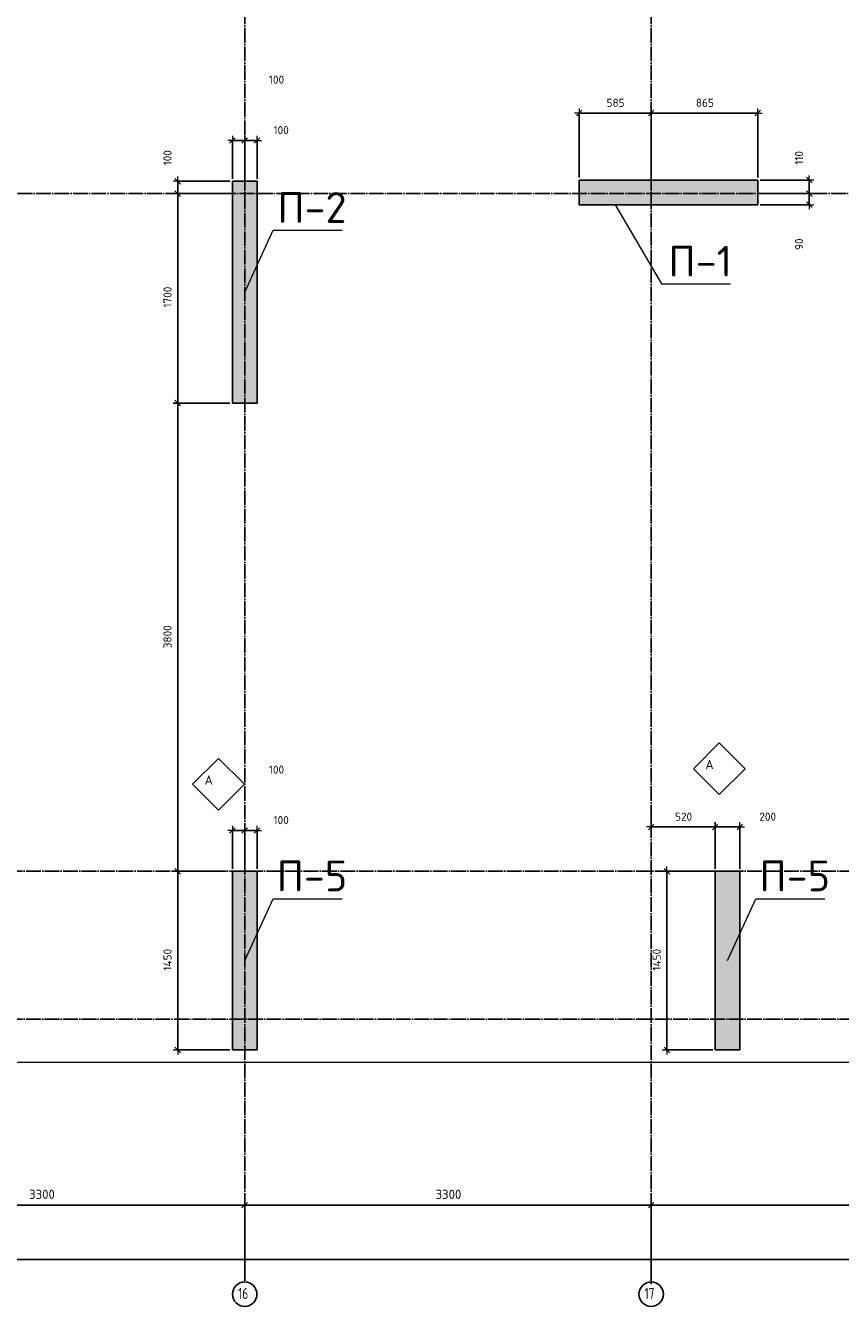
# Model space of a CAD drawing. Header units: millimetres. Extents: x 24180 to 116279, y -2337 to 52405.
# Tile 32 of 41: x 47861 to 54476, y 27669 to 38063. Entities that reach past the tile are written whole.
import ezdxf

# ---------------------------------------------------------------- set-up
doc = ezdxf.new("R2010")
doc.units = ezdxf.units.MM
doc.header["$PDMODE"] = 65
doc.linetypes.add('______11', pattern=[150, 120, -15, 0, -15])
doc.linetypes.add('______5', pattern=[330, 240, -30, 30, -30])
for name, color, linetype, lineweight in [('Standard', 7, 'Continuous', 25), ('Армирование стержнями_ общее', 40, 'Continuous', 35), ('Высотная отметка (отверстия)', 7, 'Continuous', 13), ('Размерная линия_ общее', 7, 'Continuous', 13)]:
    doc.layers.add(name, color=color, linetype=linetype, lineweight=lineweight)
doc.layers.add('Осевая линия_ общее', color=7, linetype='______5', lineweight=13, true_color=0xa0a0a0)
doc.styles.add('ARIAL', font='ARIAL.TTF')
doc.styles.add('ISOCPEUR', font='ISOCPEUR')
doc.dimstyles.new('DIMSTYLE_11', dxfattribs={"dimtxt": 66, "dimasz": 75, "dimexe": 0, "dimexo": 0, "dimgap": 33, "dimtad": 2, "dimdec": 0, "dimrnd": 5, "dimzin": 12, "dimdsep": 46, "dimtxsty": 'ISOCPEUR', "dimblk1": 'ALL_ML_STRICH', "dimblk2": 'ALL_ML_STRICH', "dimsah": 1, "dimcen": 0, "dimclrd": 7, "dimclre": 256, "dimclrt": 7, "dimadec": 0, "dimazin": 0, "dimtfac": 1, "dimtdec": 0, "dimtix": 1, "dimtmove": 2, "dimatfit": 3, "dimfxl": 0, "dimtvp": 1.2, "dimtzin": 0, "dimlwd": 0, "dimlwe": -3, "dimarcsym": 0})
doc.dimstyles.new('DIMSTYLE_3', dxfattribs={"dimtxt": 75, "dimasz": 75, "dimexe": 0, "dimexo": 0, "dimgap": 37.5, "dimtad": 2, "dimdec": 0, "dimrnd": 5, "dimzin": 12, "dimdsep": 46, "dimtxsty": 'ISOCPEUR', "dimblk1": 'ALL_ML_STRICH', "dimblk2": 'ALL_ML_STRICH', "dimsah": 1, "dimcen": 0, "dimclrd": 256, "dimclre": 256, "dimclrt": 256, "dimadec": 0, "dimazin": 0, "dimtfac": 1, "dimtdec": 0, "dimtix": 1, "dimtmove": 2, "dimatfit": 3, "dimfxl": 0, "dimtzin": 0, "dimlwd": 0, "dimlwe": -1, "dimarcsym": 0})
doc.dimstyles.new('DIMSTYLE_9', dxfattribs={"dimtxt": 66, "dimasz": 75, "dimexe": 0, "dimexo": 0, "dimgap": 33, "dimtad": 2, "dimdec": 0, "dimrnd": 5, "dimzin": 12, "dimdsep": 46, "dimtxsty": 'ISOCPEUR', "dimblk1": 'ALL_ML_STRICH', "dimblk2": 'ALL_ML_STRICH', "dimsah": 1, "dimcen": 0, "dimclrd": 7, "dimclre": 256, "dimclrt": 7, "dimadec": 0, "dimazin": 0, "dimtfac": 1, "dimtdec": 0, "dimtix": 1, "dimtmove": 2, "dimatfit": 3, "dimfxl": 0, "dimtzin": 0, "dimlwd": 0, "dimlwe": -3, "dimarcsym": 0})

# ---------------------------------------------------------------- blocks, each defined once
blk = doc.blocks.new('ALL_ML_STRICH')
at = {"color": 0, "linetype": 'ByBlock', "lineweight": -2}
for p, q in [((-1, 0), (0.5, 0)), ((-0.3, -0.3), (0.3, 0.3)), ((0, -0.5), (0, 0.5))]:
    blk.add_line(p, q, dxfattribs=at)
blk = doc.blocks.new('*D17')
at = {"layer": 'DEFPOINTS', "transparency": 33554687}
for p in [(46340, 28490), (46340, 28110), (49640, 27940)]:
    blk.add_point(p, dxfattribs=at)
at = {"layer": 'Размерная линия_ общее', "lineweight": -2, "transparency": 33554687}
for p, q in [((46340, 28120), (46340, 28490)), ((46340, 28490), (49640, 28490)), ((49640, 27950), (49640, 28490))]:
    blk.add_line(p, q, dxfattribs=at)
at = {"layer": 'Размерная линия_ общее', "transparency": 33554687, "xscale": 75, "yscale": 75, "zscale": 75, "rotation": 180}
blk.add_blockref('ALL_ML_STRICH', (46340, 28490), dxfattribs=at)
at = {"layer": 'Размерная линия_ общее', "transparency": 33554687, "xscale": 75, "yscale": 75, "zscale": 75}
blk.add_blockref('ALL_ML_STRICH', (49640, 28490), dxfattribs=at)
at = {"layer": 'Размерная линия_ общее', "transparency": 33554687, "insert": (47994, 28578), "char_height": 75, "width": 300, "attachment_point": 5, "style": 'ISOCPEUR'}
blk.add_mtext('\\A1;{3300}', dxfattribs=at)
blk = doc.blocks.new('*D18')
at = {"layer": 'DEFPOINTS', "transparency": 33554687}
for p in [(49640, 28490), (49640, 27940), (52940, 27840)]:
    blk.add_point(p, dxfattribs=at)
at = {"layer": 'Размерная линия_ общее', "lineweight": -2, "transparency": 33554687}
for p, q in [((49640, 27950), (49640, 28490)), ((49640, 28490), (52940, 28490)), ((52940, 27850), (52940, 28490))]:
    blk.add_line(p, q, dxfattribs=at)
at = {"layer": 'Размерная линия_ общее', "transparency": 33554687, "xscale": 75, "yscale": 75, "zscale": 75, "rotation": 180}
blk.add_blockref('ALL_ML_STRICH', (49640, 28490), dxfattribs=at)
at = {"layer": 'Размерная линия_ общее', "transparency": 33554687, "xscale": 75, "yscale": 75, "zscale": 75}
blk.add_blockref('ALL_ML_STRICH', (52940, 28490), dxfattribs=at)
at = {"layer": 'Размерная линия_ общее', "transparency": 33554687, "insert": (51294, 28578), "char_height": 75, "width": 300, "attachment_point": 5, "style": 'ISOCPEUR'}
blk.add_mtext('\\A1;{3300}', dxfattribs=at)
blk = doc.blocks.new('*D19')
at = {"layer": 'DEFPOINTS', "transparency": 33554687}
for p in [(52940, 28490), (56860, 27940), (52940, 27840)]:
    blk.add_point(p, dxfattribs=at)
at = {"layer": 'Размерная линия_ общее', "lineweight": -2, "transparency": 33554687}
for p, q in [((52940, 27850), (52940, 28490)), ((52940, 28490), (56860, 28490)), ((56860, 27950), (56860, 28490))]:
    blk.add_line(p, q, dxfattribs=at)
at = {"layer": 'Размерная линия_ общее', "transparency": 33554687, "xscale": 75, "yscale": 75, "zscale": 75, "rotation": 180}
blk.add_blockref('ALL_ML_STRICH', (52940, 28490), dxfattribs=at)
at = {"layer": 'Размерная линия_ общее', "transparency": 33554687, "xscale": 75, "yscale": 75, "zscale": 75}
blk.add_blockref('ALL_ML_STRICH', (56860, 28490), dxfattribs=at)
at = {"layer": 'Размерная линия_ общее', "transparency": 33554687, "insert": (54904, 28578), "char_height": 75, "width": 300, "attachment_point": 5, "style": 'ISOCPEUR'}
blk.add_mtext('\\A1;{3920}', dxfattribs=at)
blk = doc.blocks.new('*D23')
at = {"layer": 'DEFPOINTS', "transparency": 33554687}
for p in [(25300, 28050), (25300, 27940), (67380, 27940)]:
    blk.add_point(p, dxfattribs=at)
at = {"layer": 'Размерная линия_ общее', "lineweight": -2, "transparency": 33554687}
for p, q in [((25300, 27950), (25300, 28050)), ((25300, 28050), (67380, 28050)), ((67380, 27950), (67380, 28050))]:
    blk.add_line(p, q, dxfattribs=at)
at = {"layer": 'Размерная линия_ общее', "transparency": 33554687, "xscale": 75, "yscale": 75, "zscale": 75, "rotation": 180}
blk.add_blockref('ALL_ML_STRICH', (25300, 28050), dxfattribs=at)
at = {"layer": 'Размерная линия_ общее', "transparency": 33554687, "xscale": 75, "yscale": 75, "zscale": 75}
blk.add_blockref('ALL_ML_STRICH', (67380, 28050), dxfattribs=at)
at = {"layer": 'Размерная линия_ общее', "transparency": 33554687, "insert": (46340, 28138), "char_height": 75, "width": 375, "attachment_point": 5, "style": 'ISOCPEUR'}
blk.add_mtext('\\A1;{42080}', dxfattribs=at)
blk = doc.blocks.new('*D54')
at = {"layer": 'DEFPOINTS', "color": 7, "linetype": 'Continuous', "lineweight": 13, "transparency": 33554687}
for p in [(49510, 31200), (49096, 29750), (49540, 29750)]:
    blk.add_point(p, dxfattribs=at)
at = {"layer": 'Размерная линия_ общее', "color": 253, "linetype": 'Continuous', "lineweight": -2, "true_color": 0xa0a0a0, "transparency": 33554687}
for p, q in [((49490, 31200), (49096, 31200)), ((49520, 29750), (49096, 29750))]:
    blk.add_line(p, q, dxfattribs=at)
at = {"layer": 'Размерная линия_ общее', "color": 7, "linetype": 'Continuous', "lineweight": -2, "transparency": 33554687}
blk.add_line((49096, 29750), (49096, 31200), dxfattribs=at)
at = {"layer": 'Размерная линия_ общее', "color": 7, "linetype": 'Continuous', "lineweight": 13, "transparency": 33554687, "xscale": 75, "yscale": 75, "zscale": 75}
for p, rotation in [((49096, 31200), 90), ((49096, 29750), 270)]:
    blk.add_blockref('ALL_ML_STRICH', p, dxfattribs=dict(at, rotation=rotation))
at = {"layer": 'Размерная линия_ общее', "color": 7, "linetype": 'Continuous', "lineweight": 13, "transparency": 33554687, "insert": (49013, 30482), "char_height": 66, "width": 264, "attachment_point": 5, "rotation": 90, "style": 'ISOCPEUR'}
blk.add_mtext('\\A1;{1450}', dxfattribs=at)
blk = doc.blocks.new('*D55')
at = {"layer": 'DEFPOINTS', "color": 7, "linetype": 'Continuous', "lineweight": 13, "transparency": 33554687}
for p in [(49540, 35000), (49096, 31200), (49510, 31200)]:
    blk.add_point(p, dxfattribs=at)
at = {"layer": 'Размерная линия_ общее', "color": 253, "linetype": 'Continuous', "lineweight": -2, "true_color": 0xa0a0a0, "transparency": 33554687}
for p, q in [((49520, 35000), (49096, 35000)), ((49490, 31200), (49096, 31200))]:
    blk.add_line(p, q, dxfattribs=at)
at = {"layer": 'Размерная линия_ общее', "color": 7, "linetype": 'Continuous', "lineweight": -2, "transparency": 33554687}
blk.add_line((49096, 31200), (49096, 35000), dxfattribs=at)
at = {"layer": 'Размерная линия_ общее', "color": 7, "linetype": 'Continuous', "lineweight": 13, "transparency": 33554687, "xscale": 75, "yscale": 75, "zscale": 75}
for p, rotation in [((49096, 35000), 90), ((49096, 31200), 270)]:
    blk.add_blockref('ALL_ML_STRICH', p, dxfattribs=dict(at, rotation=rotation))
at = {"layer": 'Размерная линия_ общее', "color": 7, "linetype": 'Continuous', "lineweight": 13, "transparency": 33554687, "insert": (49013, 33103), "char_height": 66, "width": 264, "attachment_point": 5, "rotation": 90, "style": 'ISOCPEUR'}
blk.add_mtext('\\A1;{3800}', dxfattribs=at)
blk = doc.blocks.new('*D56')
at = {"layer": 'DEFPOINTS', "color": 7, "linetype": 'Continuous', "lineweight": 13, "transparency": 33554687}
for p in [(49540, 36700), (49096, 35000), (49540, 35000)]:
    blk.add_point(p, dxfattribs=at)
at = {"layer": 'Размерная линия_ общее', "color": 253, "linetype": 'Continuous', "lineweight": -2, "true_color": 0xa0a0a0, "transparency": 33554687}
for p, q in [((49520, 36700), (49096, 36700)), ((49520, 35000), (49096, 35000))]:
    blk.add_line(p, q, dxfattribs=at)
at = {"layer": 'Размерная линия_ общее', "color": 7, "linetype": 'Continuous', "lineweight": -2, "transparency": 33554687}
blk.add_line((49096, 35000), (49096, 36700), dxfattribs=at)
at = {"layer": 'Размерная линия_ общее', "color": 7, "linetype": 'Continuous', "lineweight": 13, "transparency": 33554687, "xscale": 75, "yscale": 75, "zscale": 75}
for p, rotation in [((49096, 36700), 90), ((49096, 35000), 270)]:
    blk.add_blockref('ALL_ML_STRICH', p, dxfattribs=dict(at, rotation=rotation))
at = {"layer": 'Размерная линия_ общее', "color": 7, "linetype": 'Continuous', "lineweight": 13, "transparency": 33554687, "insert": (49013, 35860), "char_height": 66, "width": 264, "attachment_point": 5, "rotation": 90, "style": 'ISOCPEUR'}
blk.add_mtext('\\A1;{1700}', dxfattribs=at)
blk = doc.blocks.new('*D57')
at = {"layer": 'DEFPOINTS', "color": 7, "linetype": 'Continuous', "lineweight": 13, "transparency": 33554687}
for p in [(49540, 36800), (49096, 36700), (49540, 36700)]:
    blk.add_point(p, dxfattribs=at)
at = {"layer": 'Размерная линия_ общее', "color": 253, "linetype": 'Continuous', "lineweight": -2, "true_color": 0xa0a0a0, "transparency": 33554687}
for p, q in [((49520, 36800), (49096, 36800)), ((49520, 36700), (49096, 36700))]:
    blk.add_line(p, q, dxfattribs=at)
at = {"layer": 'Размерная линия_ общее', "color": 7, "linetype": 'Continuous', "lineweight": -2, "transparency": 33554687}
blk.add_line((49096, 36700), (49096, 36800), dxfattribs=at)
at = {"layer": 'Размерная линия_ общее', "color": 7, "linetype": 'Continuous', "lineweight": 13, "transparency": 33554687, "xscale": 75, "yscale": 75, "zscale": 75}
for p, rotation in [((49096, 36800), 90), ((49096, 36700), 270)]:
    blk.add_blockref('ALL_ML_STRICH', p, dxfattribs=dict(at, rotation=rotation))
at = {"layer": 'Размерная линия_ общее', "color": 7, "linetype": 'Continuous', "lineweight": 13, "transparency": 33554687, "insert": (49013, 36991), "char_height": 66, "width": 198, "attachment_point": 5, "rotation": 90, "style": 'ISOCPEUR'}
blk.add_mtext('\\A1;{100}', dxfattribs=at)
blk = doc.blocks.new('*D79')
at = {"layer": 'DEFPOINTS', "color": 7, "linetype": 'Continuous', "lineweight": 13, "transparency": 33554687}
for p in [(53460, 31200), (53068, 29750), (53460, 29750)]:
    blk.add_point(p, dxfattribs=at)
at = {"layer": 'Размерная линия_ общее', "color": 253, "linetype": 'Continuous', "lineweight": -2, "true_color": 0xa0a0a0, "transparency": 33554687}
for p, q in [((53440, 31200), (53068, 31200)), ((53440, 29750), (53068, 29750))]:
    blk.add_line(p, q, dxfattribs=at)
at = {"layer": 'Размерная линия_ общее', "color": 7, "linetype": 'Continuous', "lineweight": -2, "transparency": 33554687}
blk.add_line((53068, 29750), (53068, 31200), dxfattribs=at)
at = {"layer": 'Размерная линия_ общее', "color": 7, "linetype": 'Continuous', "lineweight": 13, "transparency": 33554687, "xscale": 75, "yscale": 75, "zscale": 75}
for p, rotation in [((53068, 31200), 90), ((53068, 29750), 270)]:
    blk.add_blockref('ALL_ML_STRICH', p, dxfattribs=dict(at, rotation=rotation))
at = {"layer": 'Размерная линия_ общее', "color": 7, "linetype": 'Continuous', "lineweight": 13, "transparency": 33554687, "insert": (52985, 30482), "char_height": 66, "width": 264, "attachment_point": 5, "rotation": 90, "style": 'ISOCPEUR'}
blk.add_mtext('\\A1;{1450}', dxfattribs=at)
blk = doc.blocks.new('*D91')
at = {"layer": 'DEFPOINTS', "color": 7, "linetype": 'Continuous', "lineweight": 13, "transparency": 33554687}
for p in [(52355, 37354), (52355, 36810), (52940, 36810)]:
    blk.add_point(p, dxfattribs=at)
at = {"layer": 'Размерная линия_ общее', "color": 253, "linetype": 'Continuous', "lineweight": -2, "true_color": 0xa0a0a0, "transparency": 33554687}
for p, q in [((52355, 36830), (52355, 37354)), ((52940, 36830), (52940, 37354))]:
    blk.add_line(p, q, dxfattribs=at)
at = {"layer": 'Размерная линия_ общее', "color": 7, "linetype": 'Continuous', "lineweight": -2, "transparency": 33554687}
blk.add_line((52355, 37354), (52940, 37354), dxfattribs=at)
at = {"layer": 'Размерная линия_ общее', "color": 7, "linetype": 'Continuous', "lineweight": 13, "transparency": 33554687, "xscale": 75, "yscale": 75, "zscale": 75, "rotation": 180}
blk.add_blockref('ALL_ML_STRICH', (52355, 37354), dxfattribs=at)
at = {"layer": 'Размерная линия_ общее', "color": 7, "linetype": 'Continuous', "lineweight": 13, "transparency": 33554687, "xscale": 75, "yscale": 75, "zscale": 75}
blk.add_blockref('ALL_ML_STRICH', (52940, 37354), dxfattribs=at)
at = {"layer": 'Размерная линия_ общее', "color": 7, "linetype": 'Continuous', "lineweight": 13, "transparency": 33554687, "insert": (52651, 37437), "char_height": 66, "width": 198, "attachment_point": 5, "style": 'ISOCPEUR'}
blk.add_mtext('\\A1;{585}', dxfattribs=at)
blk = doc.blocks.new('*D92')
at = {"layer": 'DEFPOINTS', "color": 7, "linetype": 'Continuous', "lineweight": 13, "transparency": 33554687}
for p in [(52940, 37354), (52940, 36810), (53805, 36810)]:
    blk.add_point(p, dxfattribs=at)
at = {"layer": 'Размерная линия_ общее', "color": 253, "linetype": 'Continuous', "lineweight": -2, "true_color": 0xa0a0a0, "transparency": 33554687}
for p, q in [((52940, 36830), (52940, 37354)), ((53805, 36830), (53805, 37354))]:
    blk.add_line(p, q, dxfattribs=at)
at = {"layer": 'Размерная линия_ общее', "color": 7, "linetype": 'Continuous', "lineweight": -2, "transparency": 33554687}
blk.add_line((52940, 37354), (53805, 37354), dxfattribs=at)
at = {"layer": 'Размерная линия_ общее', "color": 7, "linetype": 'Continuous', "lineweight": 13, "transparency": 33554687, "xscale": 75, "yscale": 75, "zscale": 75, "rotation": 180}
blk.add_blockref('ALL_ML_STRICH', (52940, 37354), dxfattribs=at)
at = {"layer": 'Размерная линия_ общее', "color": 7, "linetype": 'Continuous', "lineweight": 13, "transparency": 33554687, "xscale": 75, "yscale": 75, "zscale": 75}
blk.add_blockref('ALL_ML_STRICH', (53805, 37354), dxfattribs=at)
at = {"layer": 'Размерная линия_ общее', "color": 7, "linetype": 'Continuous', "lineweight": 13, "transparency": 33554687, "insert": (53376, 37437), "char_height": 66, "width": 198, "attachment_point": 5, "style": 'ISOCPEUR'}
blk.add_mtext('\\A1;{865}', dxfattribs=at)
blk = doc.blocks.new('*D128')
at = {"layer": 'DEFPOINTS', "color": 7, "linetype": 'Continuous', "lineweight": 13, "transparency": 33554687}
for p in [(49540, 37131), (49540, 36800), (49640, 36800)]:
    blk.add_point(p, dxfattribs=at)
at = {"layer": 'Размерная линия_ общее', "color": 253, "linetype": 'Continuous', "lineweight": -2, "true_color": 0xa0a0a0, "transparency": 33554687}
for p, q in [((49540, 36820), (49540, 37131)), ((49640, 36820), (49640, 37131))]:
    blk.add_line(p, q, dxfattribs=at)
at = {"layer": 'Размерная линия_ общее', "color": 7, "linetype": 'Continuous', "lineweight": -2, "transparency": 33554687}
blk.add_line((49540, 37131), (49640, 37131), dxfattribs=at)
at = {"layer": 'Размерная линия_ общее', "color": 7, "linetype": 'Continuous', "lineweight": 13, "transparency": 33554687, "xscale": 75, "yscale": 75, "zscale": 75, "rotation": 180}
blk.add_blockref('ALL_ML_STRICH', (49540, 37131), dxfattribs=at)
at = {"layer": 'Размерная линия_ общее', "color": 7, "linetype": 'Continuous', "lineweight": 13, "transparency": 33554687, "xscale": 75, "yscale": 75, "zscale": 75}
blk.add_blockref('ALL_ML_STRICH', (49640, 37131), dxfattribs=at)
at = {"layer": 'Размерная линия_ общее', "color": 7, "linetype": 'Continuous', "lineweight": 13, "transparency": 33554687, "insert": (49898, 37625), "char_height": 66, "width": 198, "attachment_point": 5, "style": 'ISOCPEUR'}
blk.add_mtext('\\A1;{100}', dxfattribs=at)
blk = doc.blocks.new('*D129')
at = {"layer": 'DEFPOINTS', "color": 7, "linetype": 'Continuous', "lineweight": 13, "transparency": 33554687}
for p in [(49640, 37131), (49640, 36800), (49740, 36800)]:
    blk.add_point(p, dxfattribs=at)
at = {"layer": 'Размерная линия_ общее', "color": 253, "linetype": 'Continuous', "lineweight": -2, "true_color": 0xa0a0a0, "transparency": 33554687}
for p, q in [((49640, 36820), (49640, 37131)), ((49740, 36820), (49740, 37131))]:
    blk.add_line(p, q, dxfattribs=at)
at = {"layer": 'Размерная линия_ общее', "color": 7, "linetype": 'Continuous', "lineweight": -2, "transparency": 33554687}
blk.add_line((49640, 37131), (49740, 37131), dxfattribs=at)
at = {"layer": 'Размерная линия_ общее', "color": 7, "linetype": 'Continuous', "lineweight": 13, "transparency": 33554687, "xscale": 75, "yscale": 75, "zscale": 75, "rotation": 180}
blk.add_blockref('ALL_ML_STRICH', (49640, 37131), dxfattribs=at)
at = {"layer": 'Размерная линия_ общее', "color": 7, "linetype": 'Continuous', "lineweight": 13, "transparency": 33554687, "xscale": 75, "yscale": 75, "zscale": 75}
blk.add_blockref('ALL_ML_STRICH', (49740, 37131), dxfattribs=at)
at = {"layer": 'Размерная линия_ общее', "color": 7, "linetype": 'Continuous', "lineweight": 13, "transparency": 33554687, "insert": (49936, 37215), "char_height": 66, "width": 198, "attachment_point": 5, "style": 'ISOCPEUR'}
blk.add_mtext('\\A1;{100}', dxfattribs=at)
blk = doc.blocks.new('*D130')
at = {"layer": 'DEFPOINTS', "color": 7, "linetype": 'Continuous', "lineweight": 13, "transparency": 33554687}
for p in [(49540, 31531), (49540, 31200), (49640, 31200)]:
    blk.add_point(p, dxfattribs=at)
at = {"layer": 'Размерная линия_ общее', "color": 253, "linetype": 'Continuous', "lineweight": -2, "true_color": 0xa0a0a0, "transparency": 33554687}
for p, q in [((49540, 31220), (49540, 31531)), ((49640, 31220), (49640, 31531))]:
    blk.add_line(p, q, dxfattribs=at)
at = {"layer": 'Размерная линия_ общее', "color": 7, "linetype": 'Continuous', "lineweight": -2, "transparency": 33554687}
blk.add_line((49540, 31531), (49640, 31531), dxfattribs=at)
at = {"layer": 'Размерная линия_ общее', "color": 7, "linetype": 'Continuous', "lineweight": 13, "transparency": 33554687, "xscale": 75, "yscale": 75, "zscale": 75, "rotation": 180}
blk.add_blockref('ALL_ML_STRICH', (49540, 31531), dxfattribs=at)
at = {"layer": 'Размерная линия_ общее', "color": 7, "linetype": 'Continuous', "lineweight": 13, "transparency": 33554687, "xscale": 75, "yscale": 75, "zscale": 75}
blk.add_blockref('ALL_ML_STRICH', (49640, 31531), dxfattribs=at)
at = {"layer": 'Размерная линия_ общее', "color": 7, "linetype": 'Continuous', "lineweight": 13, "transparency": 33554687, "insert": (49898, 32025), "char_height": 66, "width": 198, "attachment_point": 5, "style": 'ISOCPEUR'}
blk.add_mtext('\\A1;{100}', dxfattribs=at)
blk = doc.blocks.new('*D131')
at = {"layer": 'DEFPOINTS', "color": 7, "linetype": 'Continuous', "lineweight": 13, "transparency": 33554687}
for p in [(49640, 31531), (49640, 31200), (49740, 31200)]:
    blk.add_point(p, dxfattribs=at)
at = {"layer": 'Размерная линия_ общее', "color": 253, "linetype": 'Continuous', "lineweight": -2, "true_color": 0xa0a0a0, "transparency": 33554687}
for p, q in [((49640, 31220), (49640, 31531)), ((49740, 31220), (49740, 31531))]:
    blk.add_line(p, q, dxfattribs=at)
at = {"layer": 'Размерная линия_ общее', "color": 7, "linetype": 'Continuous', "lineweight": -2, "transparency": 33554687}
blk.add_line((49640, 31531), (49740, 31531), dxfattribs=at)
at = {"layer": 'Размерная линия_ общее', "color": 7, "linetype": 'Continuous', "lineweight": 13, "transparency": 33554687, "xscale": 75, "yscale": 75, "zscale": 75, "rotation": 180}
blk.add_blockref('ALL_ML_STRICH', (49640, 31531), dxfattribs=at)
at = {"layer": 'Размерная линия_ общее', "color": 7, "linetype": 'Continuous', "lineweight": 13, "transparency": 33554687, "xscale": 75, "yscale": 75, "zscale": 75}
blk.add_blockref('ALL_ML_STRICH', (49740, 31531), dxfattribs=at)
at = {"layer": 'Размерная линия_ общее', "color": 7, "linetype": 'Continuous', "lineweight": 13, "transparency": 33554687, "insert": (49936, 31615), "char_height": 66, "width": 198, "attachment_point": 5, "style": 'ISOCPEUR'}
blk.add_mtext('\\A1;{100}', dxfattribs=at)
blk = doc.blocks.new('*D132')
at = {"layer": 'DEFPOINTS', "color": 7, "linetype": 'Continuous', "lineweight": 13, "transparency": 33554687}
for p in [(52940, 31705), (52940, 31560), (53460, 31200)]:
    blk.add_point(p, dxfattribs=at)
at = {"layer": 'Размерная линия_ общее', "color": 253, "linetype": 'Continuous', "lineweight": -2, "true_color": 0xa0a0a0, "transparency": 33554687}
for p, q in [((52940, 31685), (52940, 31560)), ((53460, 31220), (53460, 31560))]:
    blk.add_line(p, q, dxfattribs=at)
at = {"layer": 'Размерная линия_ общее', "color": 7, "linetype": 'Continuous', "lineweight": -2, "transparency": 33554687}
blk.add_line((52940, 31560), (53460, 31560), dxfattribs=at)
at = {"layer": 'Размерная линия_ общее', "color": 7, "linetype": 'Continuous', "lineweight": 13, "transparency": 33554687, "xscale": 75, "yscale": 75, "zscale": 75, "rotation": 180}
blk.add_blockref('ALL_ML_STRICH', (52940, 31560), dxfattribs=at)
at = {"layer": 'Размерная линия_ общее', "color": 7, "linetype": 'Continuous', "lineweight": 13, "transparency": 33554687, "xscale": 75, "yscale": 75, "zscale": 75}
blk.add_blockref('ALL_ML_STRICH', (53460, 31560), dxfattribs=at)
at = {"layer": 'Размерная линия_ общее', "color": 7, "linetype": 'Continuous', "lineweight": 13, "transparency": 33554687, "insert": (53203, 31643), "char_height": 66, "width": 198, "attachment_point": 5, "style": 'ISOCPEUR'}
blk.add_mtext('\\A1;{520}', dxfattribs=at)
blk = doc.blocks.new('*D133')
at = {"layer": 'DEFPOINTS', "color": 7, "linetype": 'Continuous', "lineweight": 13, "transparency": 33554687}
for p in [(53460, 31560), (53460, 31200), (53660, 31200)]:
    blk.add_point(p, dxfattribs=at)
at = {"layer": 'Размерная линия_ общее', "color": 253, "linetype": 'Continuous', "lineweight": -2, "true_color": 0xa0a0a0, "transparency": 33554687}
for p, q in [((53460, 31220), (53460, 31560)), ((53660, 31220), (53660, 31560))]:
    blk.add_line(p, q, dxfattribs=at)
at = {"layer": 'Размерная линия_ общее', "color": 7, "linetype": 'Continuous', "lineweight": -2, "transparency": 33554687}
blk.add_line((53460, 31560), (53660, 31560), dxfattribs=at)
at = {"layer": 'Размерная линия_ общее', "color": 7, "linetype": 'Continuous', "lineweight": 13, "transparency": 33554687, "xscale": 75, "yscale": 75, "zscale": 75, "rotation": 180}
blk.add_blockref('ALL_ML_STRICH', (53460, 31560), dxfattribs=at)
at = {"layer": 'Размерная линия_ общее', "color": 7, "linetype": 'Continuous', "lineweight": 13, "transparency": 33554687, "xscale": 75, "yscale": 75, "zscale": 75}
blk.add_blockref('ALL_ML_STRICH', (53660, 31560), dxfattribs=at)
at = {"layer": 'Размерная линия_ общее', "color": 7, "linetype": 'Continuous', "lineweight": 13, "transparency": 33554687, "insert": (53886, 31643), "char_height": 66, "width": 198, "attachment_point": 5, "style": 'ISOCPEUR'}
blk.add_mtext('\\A1;{200}', dxfattribs=at)
blk = doc.blocks.new('*D152')
at = {"layer": 'DEFPOINTS', "color": 7, "linetype": 'Continuous', "lineweight": 13, "transparency": 33554687}
for p in [(53805, 36700), (53805, 36610), (54224, 36610)]:
    blk.add_point(p, dxfattribs=at)
at = {"layer": 'Размерная линия_ общее', "color": 253, "linetype": 'Continuous', "lineweight": -2, "true_color": 0xa0a0a0, "transparency": 33554687}
for p, q in [((53825, 36700), (54224, 36700)), ((53825, 36610), (54224, 36610))]:
    blk.add_line(p, q, dxfattribs=at)
at = {"layer": 'Размерная линия_ общее', "color": 7, "linetype": 'Continuous', "lineweight": -2, "transparency": 33554687}
blk.add_line((54224, 36610), (54224, 36700), dxfattribs=at)
at = {"layer": 'Размерная линия_ общее', "color": 7, "linetype": 'Continuous', "lineweight": 13, "transparency": 33554687, "xscale": 75, "yscale": 75, "zscale": 75}
for p, rotation in [((54224, 36700), 90), ((54224, 36610), 270)]:
    blk.add_blockref('ALL_ML_STRICH', p, dxfattribs=dict(at, rotation=rotation))
at = {"layer": 'Размерная линия_ общее', "color": 7, "linetype": 'Continuous', "lineweight": 13, "transparency": 33554687, "insert": (54141, 36289), "char_height": 66, "width": 132, "attachment_point": 5, "rotation": 90, "style": 'ISOCPEUR'}
blk.add_mtext('\\A1;{90}', dxfattribs=at)
blk = doc.blocks.new('*D153')
at = {"layer": 'DEFPOINTS', "color": 7, "linetype": 'Continuous', "lineweight": 13, "transparency": 33554687}
for p in [(53805, 36810), (53805, 36700), (54224, 36700)]:
    blk.add_point(p, dxfattribs=at)
at = {"layer": 'Размерная линия_ общее', "color": 253, "linetype": 'Continuous', "lineweight": -2, "true_color": 0xa0a0a0, "transparency": 33554687}
for p, q in [((53825, 36810), (54224, 36810)), ((53825, 36700), (54224, 36700))]:
    blk.add_line(p, q, dxfattribs=at)
at = {"layer": 'Размерная линия_ общее', "color": 7, "linetype": 'Continuous', "lineweight": -2, "transparency": 33554687}
blk.add_line((54224, 36700), (54224, 36810), dxfattribs=at)
at = {"layer": 'Размерная линия_ общее', "color": 7, "linetype": 'Continuous', "lineweight": 13, "transparency": 33554687, "xscale": 75, "yscale": 75, "zscale": 75}
for p, rotation in [((54224, 36810), 90), ((54224, 36700), 270)]:
    blk.add_blockref('ALL_ML_STRICH', p, dxfattribs=dict(at, rotation=rotation))
at = {"layer": 'Размерная линия_ общее', "color": 7, "linetype": 'Continuous', "lineweight": 13, "transparency": 33554687, "insert": (54141, 36990), "char_height": 66, "width": 198, "attachment_point": 5, "rotation": 90, "style": 'ISOCPEUR'}
blk.add_mtext('\\A1;{110}', dxfattribs=at)
blk = doc.blocks.new('СЛОЖНЫЙ_ОБЪЕКТ_3')
at = {"layer": 'Армирование стержнями_ общее', "color": 7, "linetype": 'Continuous', "lineweight": 13, "transparency": 33554687}
blk.add_lwpolyline([(53493, 32242), (53283, 32032), (53493, 31822), (53703, 32032), (53493, 32242)], close=True, dxfattribs=at)
at = {"layer": 'Армирование стержнями_ общее', "color": 7, "linetype": 'Continuous', "lineweight": 13, "transparency": 33554687, "insert": (53380, 32066), "char_height": 75, "width": 98.18, "attachment_point": 4, "style": 'ISOCPEUR'}
blk.add_mtext('\\A1;{\\fISOCPEUR|i0|b0;\\H75.000000;\\W1.000000;\\C7;А}\\P', dxfattribs=at)
blk = doc.blocks.new('СЛОЖНЫЙ_ОБЪЕКТ_4')
at = {"layer": 'Армирование стержнями_ общее', "color": 7, "linetype": 'Continuous', "lineweight": 13, "transparency": 33554687}
blk.add_lwpolyline([(49427, 32116), (49217, 31906), (49427, 31696), (49637, 31906), (49427, 32116)], close=True, dxfattribs=at)
at = {"layer": 'Армирование стержнями_ общее', "color": 7, "linetype": 'Continuous', "lineweight": 13, "transparency": 33554687, "insert": (49314, 31940), "char_height": 75, "width": 98.18, "attachment_point": 4, "style": 'ISOCPEUR'}
blk.add_mtext('\\A1;{\\fISOCPEUR|i0|b0;\\H75.000000;\\W1.000000;\\C7;А}\\P', dxfattribs=at)

msp = doc.modelspace()

# ---------------------------------------------------------------- hatches: boundary and pattern name
at = {"linetype": 'Continuous', "lineweight": 13, "transparency": 33554687}
for points in [[(53805, 36610), (53805, 36810), (52355, 36810), (52355, 36610)], [(49540, 29750), (49740, 29750), (49740, 31200), (49540, 31200)], [(53460, 29750), (53660, 29750), (53660, 31200), (53460, 31200)]]:
    msp.add_hatch(color=7, dxfattribs=at).paths.add_polyline_path(points)
at = {"layer": 'Standard', "linetype": 'Continuous', "lineweight": 13, "transparency": 33554687}
msp.add_hatch(color=7, dxfattribs=at).paths.add_polyline_path([(49540, 35000), (49740, 35000), (49740, 36800), (49540, 36800)])

# ---------------------------------------------------------------- linework, layer by layer
at = {"color": 7, "linetype": 'Continuous', "lineweight": -3, "transparency": 33554687}
for p, q in [((52355, 36610), (52355, 36810)), ((52355, 36810), (53805, 36810)), ((53805, 36810), (53805, 36610)), ((53805, 36610), (52355, 36610)), ((49540, 29750), (49540, 31200)), ((49540, 31200), (49740, 31200)), ((49740, 31200), (49740, 29750)), ((53460, 29750), (53460, 31200)), ((53460, 31200), (53660, 31200)), ((53660, 31200), (53660, 29750)), ((49740, 29750), (49540, 29750)), ((53660, 29750), (53460, 29750))]:
    msp.add_line(p, q, dxfattribs=at)
at = {"layer": 'Standard', "color": 7, "linetype": 'Continuous', "lineweight": -3, "transparency": 33554687}
for p, q in [((49540, 35000), (49540, 36800)), ((49540, 36800), (49740, 36800)), ((49740, 36800), (49740, 35000)), ((49740, 35000), (49540, 35000))]:
    msp.add_line(p, q, dxfattribs=at)
at = {"layer": 'Standard', "color": 7, "linetype": 'Continuous', "lineweight": 13, "transparency": 33554687}
msp.add_lwpolyline([(25100, 29650), (67580, 29650), (67580, 46020), (25100, 46020), (25100, 29650)], dxfattribs=at)
at = {"layer": 'Высотная отметка (отверстия)', "color": 7, "linetype": 'Continuous', "lineweight": 13, "transparency": 33554687}
for points in [[(52647.5, 36610), (53023.8, 35966.6), (53583.8, 35966.6)], [(49640, 35900), (49870.7, 36401.9), (50430.7, 36401.9)], [(49640, 30475), (49870.7, 30976.9), (50430.7, 30976.9)], [(53560, 30475), (53790.7, 30976.9), (54350.7, 30976.9)]]:
    msp.add_lwpolyline(points, dxfattribs=at)
at = {"layer": 'Осевая линия_ общее', "color": 253, "linetype": '______11', "lineweight": -3, "true_color": 0xa0a0a0, "transparency": 33554687}
for p, q in [((49640, 46150), (49640, 27877)), ((52940, 46150), (52940, 27877)), ((24230, 36700), (70073.9, 36700)), ((25200, 31200), (70073.9, 31200)), ((25200, 30000), (70073.9, 30000))]:
    msp.add_line(p, q, dxfattribs=at)
at = {"layer": 'Осевая линия_ общее', "color": 7, "linetype": 'Continuous', "lineweight": -3, "transparency": 33554687}
for centre in [(49640.1, 27767.6), (52940.1, 27767.6)]:
    msp.add_circle(centre, 99.1, dxfattribs=at)

# ---------------------------------------------------------------- block references
at = {"layer": 'Армирование стержнями_ общее', "color": 7, "linetype": 'Continuous', "lineweight": 13, "transparency": 33554687}
for name in ['СЛОЖНЫЙ_ОБЪЕКТ_3', 'СЛОЖНЫЙ_ОБЪЕКТ_4']:
    msp.add_blockref(name, (0, 0), dxfattribs=at)

# ---------------------------------------------------------------- texts
at = {"layer": 'Высотная отметка (отверстия)', "color": 7, "linetype": 'Continuous', "lineweight": 13, "transparency": 33554687}
for s, insert, char_height, width, attachment_point, style in [('\\A1;{\\fISOCPEUR|i0|b0;\\H250.000000;\\W1.000000;\\C7;П-2}\\P', (50185.7, 36461.9), 75, 664.583, 8, 'ISOCPEUR'), ('\\A1;{\\fISOCPEUR|i0|b0;\\H250.000000;\\W1.000000;\\C7;П-1}\\P', (53338.8, 36026.6), 75, 604.167, 8, 'ISOCPEUR'), ('}\\P', (53338.8, 35896.6), 60, 67.731, 2, 'ARIAL'), ('\\A1;{\\fISOCPEUR|i0|b0;\\H250.000000;\\W1.000000;\\C7;П-5}\\P', (50185.7, 31036.9), 75, 664.583, 8, 'ISOCPEUR'), ('\\A1;{\\fISOCPEUR|i0|b0;\\H250.000000;\\W1.000000;\\C7;П-5}\\P', (54105.7, 31036.9), 75, 664.583, 8, 'ISOCPEUR')]:
    msp.add_mtext(s, dxfattribs=dict(at, insert=insert, char_height=char_height, width=width, attachment_point=attachment_point, style=style))
at = {"layer": 'Осевая линия_ общее', "color": 7, "linetype": 'Continuous', "lineweight": -3, "transparency": 33554687, "char_height": 90, "width": 141.684, "attachment_point": 7, "style": 'ISOCPEUR'}
for s, insert in [('\\W0.75;16', (49586.1, 27728.5)), ('\\W0.75;17', (52886.1, 27728.5))]:
    msp.add_mtext(s, dxfattribs=dict(at, insert=insert))

# ---------------------------------------------------------------- dimensions: what is measured, and where the dimension line sits
at = {"layer": 'Размерная линия_ общее', "color": 7, "linetype": 'Continuous', "lineweight": 13, "transparency": 33554687}
for base, p1, p2, dimstyle, picture, middle in [((49640, 37131.2), (49540, 36820), (49640, 36820), 'DIMSTYLE_11', '*D128', (49897.5, 37625.3)), ((52940, 37354.4), (52355, 36830), (52940, 36830), 'DIMSTYLE_9', '*D91', (52650.8, 37437.4)), ((53805, 37354.4), (52940, 36830), (53805, 36830), 'DIMSTYLE_9', '*D92', (53375.8, 37437.4)), ((49740, 37131.2), (49640, 36820), (49740, 36820), 'DIMSTYLE_11', '*D129', (49935.8, 37214.6)), ((49640, 31531.2), (49540, 31220), (49640, 31220), 'DIMSTYLE_11', '*D130', (49897.5, 32025.3)), ((53460, 31559.6), (52940, 31685), (53460, 31220), 'DIMSTYLE_9', '*D132', (53203.3, 31642.6)), ((49740, 31531.2), (49640, 31220), (49740, 31220), 'DIMSTYLE_11', '*D131', (49935.8, 31614.6)), ((53660, 31559.6), (53460, 31220), (53660, 31220), 'DIMSTYLE_9', '*D133', (53885.6, 31642.7))]:
    dim = msp.add_linear_dim(base=base, p1=p1, p2=p2, dimstyle=dimstyle, override={"dimpost": '<>', "dimclrd": 7, "dimclre": 253, "dimclrt": 7, "dimlwd": 0, "dimlwe": 65533}, dxfattribs=at)
    dim.commit()
    dim.dimension.update_dxf_attribs({"geometry": picture, "text_midpoint": middle, "dimtype": 160})
for base, p1, p2, dimstyle, picture, middle in [((49096.4, 36800), (49520, 36700), (49520, 36800), 'DIMSTYLE_11', '*D57', (49012.8, 36991.4)), ((54223.9, 36810), (53825, 36700), (53825, 36810), 'DIMSTYLE_11', '*D153', (54140.8, 36989.8)), ((49096.4, 36700), (49520, 35000), (49520, 36700), 'DIMSTYLE_9', '*D56', (49013.4, 35859.9)), ((54223.9, 36700), (53825, 36610), (53825, 36700), 'DIMSTYLE_11', '*D152', (54140.7, 36288.7)), ((49096.4, 35000), (49490, 31200), (49520, 35000), 'DIMSTYLE_9', '*D55', (49013.4, 33103.3)), ((49096.4, 31200), (49520, 29750), (49490, 31200), 'DIMSTYLE_9', '*D54', (49013.4, 30481.6)), ((53067.9, 31200), (53440, 29750), (53440, 31200), 'DIMSTYLE_9', '*D79', (52984.9, 30481.6))]:
    dim = msp.add_linear_dim(base=base, p1=p1, p2=p2, angle=90, dimstyle=dimstyle, override={"dimpost": '<>', "dimclrd": 7, "dimclre": 253, "dimclrt": 7, "dimlwd": 0, "dimlwe": 65533}, dxfattribs=at)
    dim.commit()
    dim.dimension.update_dxf_attribs({"geometry": picture, "text_midpoint": middle, "dimtype": 160})
at = {"layer": 'Размерная линия_ общее', "transparency": 33554687}
for base, p1, p2, picture, middle in [((49640, 28490.3), (46340, 28120.3), (49640, 27950), '*D17', (47993.7, 28577.8)), ((52940, 28490.3), (49640, 27950), (52940, 27850), '*D18', (51293.7, 28577.8)), ((56860, 28490.3), (52940, 27850), (56860, 27950), '*D19', (54903.7, 28577.8)), ((67380, 28050.3), (25300, 27950), (67380, 27950), '*D23', (46340, 28137.8))]:
    dim = msp.add_linear_dim(base=base, p1=p1, p2=p2, dimstyle='DIMSTYLE_3', override={"dimpost": '<>', "dimclrd": 256, "dimclre": 256, "dimclrt": 256, "dimlwd": 0, "dimlwe": 65535}, dxfattribs=at)
    dim.commit()
    dim.dimension.update_dxf_attribs({"geometry": picture, "text_midpoint": middle, "dimtype": 160})

doc.saveas('drawing.dxf')
